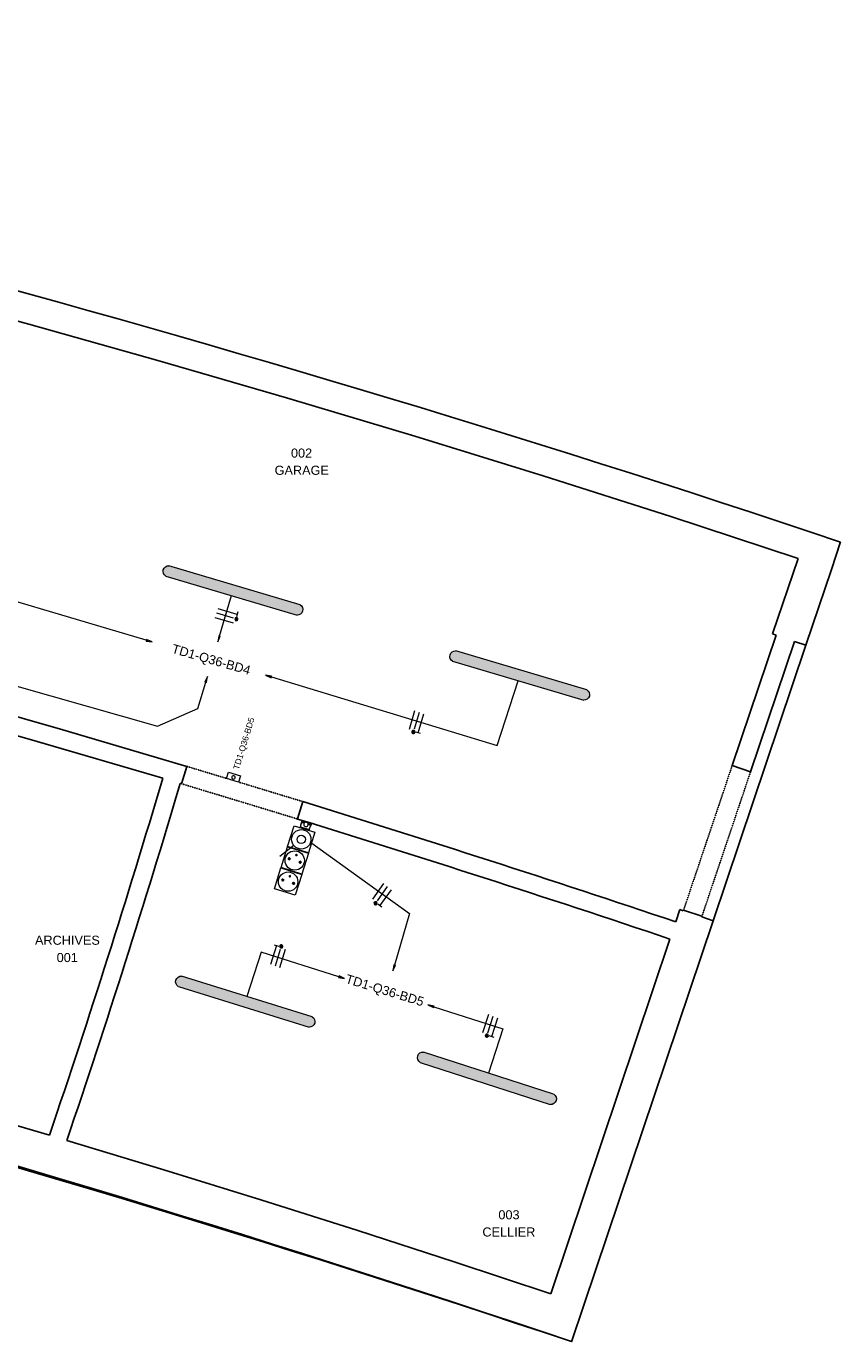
# Model space of a CAD drawing. Header units: millimetres. Extents: x -2845 to 74013, y -36085 to 13748.
# Tile 10 of 11: x 67287 to 74013, y -36085 to -25219. Entities that reach past the tile are written whole.
import ezdxf

# ---------------------------------------------------------------- set-up
doc = ezdxf.new("R2010")
doc.units = ezdxf.units.MM
doc.linetypes.add('Tiret', pattern=[2.5, 1.25, -1.25])
doc.linetypes.add('Tiret_2_', pattern=[2.5, 1.25, -1.25])
for name, color, linetype, lineweight in [('A-DETL-GENF', 7, 'Continuous', 18), ('A-DOOR', 7, 'Continuous', 25), ('A-FLOR', 7, 'Continuous', 25), ('A-WALL', 7, 'Continuous', 25), ('CABLE', 7, 'Continuous', 30), ('CABLES', 7, 'Continuous', 18), ('G-ANNO-TEXT', 7, 'Continuous', 30), ('I-WALL', 7, 'Continuous', 25), ('INSTAL ELECTRIQUE', 7, 'Continuous', 18)]:
    doc.layers.add(name, color=color, linetype=linetype, lineweight=lineweight)
doc.layers.add('A-DOOR-HDLN', color=5, linetype='Tiret', lineweight=25, true_color=0x0000ff)
doc.styles.add('@Arial Unicode MS_1', font='ARIALUNI.TTF', dxfattribs={"height": 75})
doc.styles.add('Arial_2', font='arial.ttf', dxfattribs={"height": 75})
doc.styles.add('Arial_3', font='arial.ttf', dxfattribs={"height": 50})

# ---------------------------------------------------------------- blocks, each defined once
blk = doc.blocks.new('Ouverture en rectangle - Ouverture en rectangle _100x207_-3420300-2021_015_1111_DCE_1_50_S1_CFO_ECL')
at = {"layer": 'A-DOOR-HDLN', "linetype": 'Tiret_2_'}
for p, q in [((-500, 75), (-158, 75)), ((-53, 75), (500, 75)), ((500, -75), (-500, -75))]:
    blk.add_line(p, q, dxfattribs=at)
blk = doc.blocks.new('Ouverture en rectangle - Ouverture en rectangle _126x215_-3422710-2021_015_1111_DCE_1_50_S1_CFO_ECL')
at = {"layer": 'A-DOOR-HDLN', "linetype": 'Tiret_2_'}
for p, q in [((-630, 80), (630, 80)), ((630, -80), (-630, -80))]:
    blk.add_line(p, q, dxfattribs=at)
blk = doc.blocks.new('B02_DC_STR_rvt-1-2021_015_1111_DCE_1_50_S1_CFO_ECL')
at = {"layer": 'A-FLOR'}
blk.add_line((19791, -32608), (20556, -30332), dxfattribs=at)
blk.add_arc((-23283, -161351), 132090, 71.50375, 78.25947, dxfattribs=at)
at = {"layer": 'A-WALL'}
for p, q in [((20767, -29706), (20843, -29478)), ((20492, -29614), (20281, -30239)), ((20556, -30332), (20767, -29706)), ((20281, -30239), (20310, -30249)), ((20462, -30300), (20556, -30332)), ((19516, -32515), (19482, -32616)), ((19544, -32525), (19516, -32515)), ((19791, -32608), (19696, -32576)), ((18723, -35782), (19791, -32608)), ((19434, -32759), (18449, -35689)), ((18621, -36085), (18723, -35782))]:
    blk.add_line(p, q, dxfattribs=at)
at = {"layer": 'A-WALL', "flags": 128}
for points in [[(12001, -27108), (13072, -27389), (14140, -27679), (15205, -27979), (16268, -28287), (17328, -28605), (18386, -28932), (19440, -29269), (20492, -29614)], [(14309, -34380), (13293, -34082), (12275, -33793), (11254, -33513), (10232, -33241), (9206, -32978), (8179, -32723), (7150, -32477)], [(18449, -35689), (17653, -35425), (16855, -35166), (16056, -34913), (15255, -34665), (14453, -34422)]]:
    blk.add_lwpolyline(points, dxfattribs=at)
at = {"layer": 'A-WALL'}
for centre, radius, start, end in [((-19860, -150720), 127891, 71.44191, 78.90337), ((-21592, -155075), 125602, 71.32686, 86.47696)]:
    blk.add_arc(centre, radius, start, end, dxfattribs=at)
at = {"layer": 'I-WALL'}
for p, q in [((20310, -30249), (19948, -31326)), ((20099, -31377), (20462, -30300)), ((15401, -31477), (15445, -31333)), ((19948, -31326), (20099, -31377)), ((16402, -31624), (16358, -31767)), ((19546, -32520), (19544, -32525)), ((19698, -32571), (19546, -32520)), ((19696, -32576), (19698, -32571))]:
    blk.add_line(p, q, dxfattribs=at)
at = {"layer": 'I-WALL', "flags": 128}
for points in [[(10039, -30001), (11085, -30269), (12129, -30546), (13170, -30831), (14209, -31126), (15245, -31430)], [(15445, -31333), (14419, -31031), (13391, -30737), (12360, -30453), (11327, -30177)], [(15389, -31473), (15395, -31475), (15401, -31477)]]:
    blk.add_lwpolyline(points, dxfattribs=at)
at = {"layer": 'I-WALL'}
for centre, radius, start, end in [((-59616, -9292), 78066, 341.25463, 343.52611), ((-59616, -9292), 78216, 341.25875, 343.52583), ((-20272, -150669), 124566, 71.38934, 72.8779), ((-20272, -150669), 124416, 71.38931, 72.87762)]:
    blk.add_arc(centre, radius, start, end, dxfattribs=at)
at = {"layer": 'A-DOOR', "color": 5, "lineweight": 25, "true_color": 0x0000ff}
for name, p, rotation in [('Ouverture en rectangle - Ouverture en rectangle _100x207_-3420300-2021_015_1111_DCE_1_50_S1_CFO_ECL', (15902, -31550), 343.1078780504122), ('Ouverture en rectangle - Ouverture en rectangle _126x215_-3422710-2021_015_1111_DCE_1_50_S1_CFO_ECL', (19823, -31948), 71.41007123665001)]:
    blk.add_blockref(name, p, dxfattribs=dict(at, rotation=rotation))
blk = doc.blocks.new('602_BOITE DE DERIVATION - 105X105X50 GENERIQUE-7163091-2021_015_1111_DCE_1_50_S1_CFO_ECL')
at = {"layer": 'INSTAL ELECTRIQUE'}
for p, q in [((15772, -31432), (15788, -31380)), ((15788, -31380), (15888, -31410)), ((15872, -31463), (15772, -31432)), ((15888, -31410), (15872, -31463))]:
    blk.add_line(p, q, dxfattribs=at)
for start, end in [(163.1079, 343.1079), (343.1079, 163.1079)]:
    blk.add_arc((15829, -31424), 14, start, end, dxfattribs=at)
blk = doc.blocks.new('604_REGLETTE ETANCHE 120CM - 604_REGLETTE ETANCHE 120CM-6879838-2021_015_1111_DCE_1_50_S1_CFO_ECL')
at = {"layer": 'INSTAL ELECTRIQUE', "true_color": 0xf6d57a}
blk.add_hatch(color=41, dxfattribs=at).paths.add_polyline_path([(45, -565), (41, -575), (35, -585), (26, -592), (16, -597), (6, -600), (-6, -600), (-16, -597), (-26, -592), (-35, -585), (-41, -575), (-45, -565), (-45, 565), (-41, 575), (-35, 585), (-26, 592), (-16, 597), (-6, 600), (6, 600), (16, 597), (26, 592), (35, 585), (41, 575), (45, 565), (45, -501)])
at = {"layer": 'INSTAL ELECTRIQUE'}
for p, q in [((-45, -565), (-45, 565)), ((45, 565), (45, -565))]:
    blk.add_line(p, q, dxfattribs=at)
for centre, start, end in [((0, 554), 14.25, 165.75), ((0, -554), 194.25, 345.75)]:
    blk.add_arc(centre, 46.4, start, end, dxfattribs=at)
blk = doc.blocks.new('603_3POSTES_VERTICAUX_PLEXO - 603_3POSTES_VERTICAUX_PLEXO-7091303-2021_015_1111_DCE_1_50_S1_CFO_ECL')
at = {"layer": 'A-DETL-GENF'}
for points in [[(-55, -336), (-54, -337), (-51, -340), (-47, -341), (-44, -340), (-42, -339), (-40, -336), (-40, -333), (-41, -330), (-44, -327), (-47, -326), (-50, -326), (-53, -328), (-55, -331)], [(-4, -289), (-1, -291), (0, -291), (2, -291), (5, -288), (4, -284), (2, -282), (-1, -282), (-4, -284), (-5, -285)], [(40, -336), (41, -337), (44, -340), (47, -341), (51, -340), (53, -339), (55, -336), (55, -333), (54, -330), (51, -327), (47, -326), (45, -326), (42, -328), (40, -331)], [(-55, -519), (-54, -520), (-51, -523), (-47, -524), (-44, -523), (-42, -522), (-40, -519), (-40, -516), (-41, -513), (-44, -510), (-47, -509), (-50, -509), (-53, -511), (-55, -514)], [(-4, -472), (-1, -474), (0, -474), (2, -474), (5, -471), (4, -467), (2, -465), (-1, -465), (-4, -467), (-5, -468)], [(40, -519), (41, -520), (44, -523), (47, -524), (51, -523), (53, -522), (55, -519), (55, -516), (54, -513), (51, -510), (47, -509), (45, -509), (42, -511), (40, -514)]]:
    blk.add_hatch(color=256, dxfattribs=at).paths.add_polyline_path(points)
for p, q in [((-90, -60), (90, -60)), ((-90, -240), (-90, -60)), ((90, -60), (90, -240)), ((-44, -217), (-126, -339)), ((-65, -240), (-90, -240)), ((-90, -243), (90, -243)), ((-90, -423), (-90, -243)), ((90, -240), (-55, -240)), ((90, -243), (90, -423)), ((90, -423), (-90, -423)), ((-90, -426), (90, -426)), ((-90, -606), (-90, -426)), ((90, -426), (90, -606)), ((90, -606), (-90, -606))]:
    blk.add_line(p, q, dxfattribs=at)
for centre, radius in [((0, -150), 80), ((0, -150), 35), ((0, -333), 80), ((-47, -333), 7.82), ((0, -286), 5), ((47, -333), 7.82), ((0, -516), 80), ((-47, -516), 7.82), ((0, -469), 5), ((47, -516), 7.82)]:
    blk.add_circle(centre, radius, dxfattribs=at)
for centre, radius, start, end in [((-47, -333), 7.82, 360, 180), ((0, -286), 5, 360, 180), ((0, -286), 5, 180, 360), ((47, -333), 7.82, 360, 180), ((-47, -333), 7.82, 180, 360), ((47, -333), 7.82, 180, 360), ((-47, -516), 7.82, 360, 180), ((-47, -516), 7.82, 180, 360), ((0, -469), 5, 360, 180), ((0, -469), 5, 180, 360), ((47, -516), 7.82, 360, 180), ((47, -516), 7.82, 180, 360)]:
    blk.add_arc(centre, radius, start, end, dxfattribs=at)
blk = doc.blocks.new('Legrand_Plexo_boitier_vertical_3_postes_gris_069680L - Legrand_Plexo_boitier_vertical_3_postes_gris_069680L-V6-2021_015_1111_DCE_1_50_S1_CFO_ECL')
at = {"layer": 'INSTAL ELECTRIQUE'}
for p, q in [((16391, -31795), (16381, -31832)), ((16381, -31832), (16383, -31833)), ((16389, -31835), (16383, -31833)), ((16393, -31784), (16384, -31817)), ((16389, -31835), (16395, -31837)), ((16394, -31782), (16391, -31795)), ((16392, -31794), (16391, -31795)), ((16393, -31795), (16391, -31795)), ((16396, -31783), (16392, -31794)), ((16392, -31794), (16395, -31795)), ((16393, -31795), (16400, -31797)), ((16394, -31782), (16396, -31783)), ((16401, -31797), (16395, -31795)), ((16396, -31783), (16398, -31783)), ((16399, -31783), (16396, -31783)), ((16399, -31783), (16405, -31785)), ((16407, -31800), (16400, -31797)), ((16401, -31797), (16407, -31799)), ((16406, -31784), (16405, -31785)), ((16406, -31784), (16405, -31785)), ((16406, -31784), (16405, -31785)), ((16411, -31787), (16405, -31785)), ((16407, -31784), (16406, -31784)), ((16407, -31784), (16406, -31784)), ((16407, -31784), (16406, -31784)), ((16407, -31784), (16406, -31784)), ((16413, -31786), (16406, -31784)), ((16407, -31784), (16406, -31784)), ((16409, -31799), (16407, -31799)), ((16407, -31800), (16413, -31802)), ((16408, -31800), (16413, -31802)), ((16411, -31787), (16419, -31790)), ((16411, -31806), (16411, -31806)), ((16413, -31786), (16412, -31786)), ((16413, -31786), (16412, -31786)), ((16413, -31786), (16412, -31786)), ((16413, -31786), (16412, -31786)), ((16413, -31786), (16412, -31786)), ((16413, -31788), (16413, -31786)), ((16413, -31788), (16413, -31786)), ((16413, -31788), (16413, -31786)), ((16448, -31799), (16419, -31790)), ((16419, -31790), (16448, -31799)), ((16419, -31790), (16419, -31790)), ((16442, -31799), (16424, -31794)), ((16431, -31791), (16430, -31793)), ((16431, -31791), (16430, -31793)), ((16432, -31792), (16431, -31791)), ((16432, -31792), (16431, -31791)), ((16437, -31793), (16431, -31791)), ((16432, -31792), (16431, -31791)), ((16437, -31795), (16437, -31793)), ((16437, -31793), (16437, -31793)), ((16437, -31793), (16437, -31793)), ((16437, -31795), (16437, -31793)), ((16437, -31793), (16437, -31793)), ((16446, -31812), (16451, -31814)), ((16446, -31812), (16453, -31814)), ((16446, -31817), (16446, -31817)), ((16448, -31799), (16448, -31799)), ((16448, -31799), (16456, -31801)), ((16453, -31813), (16451, -31812)), ((16453, -31813), (16459, -31815)), ((16460, -31816), (16453, -31814)), ((16455, -31799), (16455, -31801)), ((16456, -31799), (16455, -31799)), ((16456, -31799), (16455, -31799)), ((16455, -31799), (16455, -31801)), ((16456, -31799), (16455, -31799)), ((16456, -31799), (16455, -31799)), ((16455, -31799), (16455, -31801)), ((16456, -31799), (16455, -31799)), ((16463, -31801), (16455, -31799)), ((16455, -31856), (16469, -31819)), ((16462, -31803), (16456, -31801)), ((16466, -31817), (16459, -31815)), ((16460, -31816), (16466, -31818)), ((16461, -31841), (16473, -31809)), ((16462, -31803), (16463, -31801)), ((16463, -31801), (16462, -31801)), ((16463, -31801), (16462, -31801)), ((16462, -31803), (16463, -31801)), ((16463, -31801), (16462, -31801)), ((16463, -31801), (16462, -31801)), ((16462, -31803), (16463, -31801)), ((16463, -31801), (16462, -31801)), ((16462, -31803), (16469, -31805)), ((16466, -31817), (16468, -31818)), ((16469, -31819), (16466, -31818)), ((16468, -31818), (16471, -31806)), ((16469, -31819), (16468, -31818)), ((16471, -31806), (16469, -31805)), ((16469, -31819), (16474, -31807)), ((16470, -31806), (16471, -31806)), ((16471, -31806), (16474, -31807)), ((16441, -31851), (16395, -31837)), ((16441, -31851), (16447, -31853)), ((16453, -31855), (16447, -31853)), ((16453, -31855), (16455, -31856))]:
    blk.add_line(p, q, dxfattribs=at)
for centre, major_axis, start_param, end_param in [((16428, -31811), (-22.2, 6.9), 5.41084, 6.070272), ((16428, -31812), (-17.3, 5.4), 5.250875, 10.457089), ((16428, -31812), (-17.3, 5.4), 5.501654, 6.003213), ((16428, -31811), (-22.2, 6.9), 5.41084, 5.503263), ((16428, -31812), (-17.3, 5.4), 3.421565, 3.923124), ((16428, -31811), (-22.2, 6.9), 3.354506, 4.013937), ((16428, -31811), (-22.2, 6.9), 3.921515, 4.013937)]:
    blk.add_ellipse(centre, major_axis=major_axis, ratio=0.998781, start_param=start_param, end_param=end_param, dxfattribs=at)
blk = doc.blocks.new('Legrand_Plexo_composable_poussoir_NO_gris_069540L - Legrand_Plexo_composable_poussoir_NO_gris_069540L-V7-2021_015_1111_DCE_1_50_S1_CFO_ECL')
at = {"layer": 'INSTAL ELECTRIQUE'}
for p, q in [((16391, -31836), (16390, -31840)), ((16392, -31836), (16390, -31840)), ((16390, -31840), (16393, -31841)), ((16393, -31841), (16440, -31856)), ((16440, -31856), (16443, -31857)), ((16445, -31852), (16443, -31857)), ((16443, -31857), (16445, -31852))]:
    blk.add_line(p, q, dxfattribs=at)
blk = doc.blocks.new('Legrand_Plexo_composable_prise_FB_gris_069551L - Legrand_Plexo_composable_prise_FB_gris_069551L-7081481-2021_015_1111_DCE_1_50_S1_CFO_ECL')
at = {"layer": 'INSTAL ELECTRIQUE'}
for p, q in [((11625, -29097), (11616, -29138)), ((11616, -29138), (11625, -29097)), ((11625, -29097), (11616, -29138)), ((11622, -29088), (11622, -29089)), ((11626, -29094), (11625, -29096)), ((11625, -29096), (11626, -29094)), ((11626, -29094), (11625, -29096)), ((11625, -29096), (11625, -29096)), ((11626, -29093), (11626, -29094)), ((11626, -29094), (11626, -29093)), ((11626, -29093), (11626, -29094)), ((11610, -29144), (11609, -29145)), ((11615, -29141), (11616, -29139)), ((11616, -29139), (11615, -29141)), ((11616, -29139), (11615, -29141)), ((11615, -29142), (11615, -29141)), ((11615, -29141), (11615, -29142)), ((11615, -29141), (11615, -29142)), ((11616, -29139), (11616, -29139))]:
    blk.add_line(p, q, dxfattribs=at)
for points in [[(11625, -29090), (11624, -29089), (11623, -29089), (11622, -29088), (11622, -29088)], [(11625, -29097), (11625, -29097), (11625, -29097), (11625, -29097)], [(11626, -29093), (11626, -29093), (11626, -29093), (11626, -29092), (11626, -29092)], [(11626, -29092), (11626, -29092), (11626, -29093), (11626, -29093), (11626, -29093)], [(11626, -29094), (11626, -29094), (11626, -29094), (11626, -29094)], [(11615, -29142), (11615, -29141), (11615, -29141), (11615, -29141)], [(11615, -29143), (11615, -29143), (11615, -29142), (11615, -29142)], [(11615, -29143), (11615, -29143), (11615, -29142), (11615, -29142), (11615, -29142)], [(11615, -29142), (11615, -29142), (11615, -29142), (11615, -29143), (11615, -29143)], [(11616, -29138), (11616, -29138), (11616, -29138), (11616, -29138)]]:
    blk.add_open_spline(points, degree=3, dxfattribs=at)
for points, knots in [([(11626, -29093), (11626, -29093), (11626, -29092), (11626, -29092), (11626, -29092)], [0, 0, 0, 0, 0.1428571, 0.2496068, 0.2496068, 0.2496068, 0.2496068]), ([(11609, -29145), (11610, -29145), (11611, -29145), (11612, -29145), (11613, -29144)], [0, 0, 0, 0, 0.2857143, 0.4285714, 0.4285714, 0.4285714, 0.4285714])]:
    blk.add_open_spline(points, degree=3, knots=knots, dxfattribs=at)
blk = doc.blocks.new('Legrand_Plexo_composable_prise_FB_gris_069551L - Legrand_Plexo_composable_prise_FB_gris_069551L-V5-2021_015_1111_DCE_1_50_S1_CFO_ECL')
at = {"layer": 'INSTAL ELECTRIQUE'}
blk.add_open_spline([(11626, -29092), (11626, -29092), (11626, -29092), (11626, -29092)], degree=3, dxfattribs=at)
blk = doc.blocks.new('Fil - COCHE DE FIL_PE_SYMBOLE-4085576-2021_015_1111_DCE_1_50_S1_CFO_ECL')
at = {"layer": 'CABLES', "lineweight": 9}
for p, q in [((-0.42, 1.8), (0.42, 1.8)), ((0, 1.8), (0, -1.48))]:
    blk.add_line(p, q, dxfattribs=at)
blk = doc.blocks.new('Fil - Coche de fil circulaire-323115-2021_015_1111_DCE_1_50_S1_CFO_ECL')
at = {"layer": 'CABLES', "lineweight": 9}
blk.add_hatch(color=256, dxfattribs=at).paths.add_polyline_path([(0.24, 1.76), (0.26, 1.82), (0.27, 1.89), (0.26, 1.96), (0.24, 2.02), (0.19, 2.08), (0.14, 2.12), (0.07, 2.15), (0.01, 2.16), (-0.06, 2.15), (-0.13, 2.12), (-0.18, 2.08), (-0.22, 2.02), (-0.25, 1.96), (-0.26, 1.89), (-0.25, 1.82), (-0.22, 1.76), (-0.18, 1.7), (-0.13, 1.66), (-0.06, 1.64), (0.01, 1.63), (0.07, 1.64), (0.14, 1.66), (0.19, 1.7)])
blk.add_line((0, 1.37), (0, -1.51), dxfattribs=at)
for start, end in [(360, 180), (180, 360)]:
    blk.add_arc((0.01, 1.89), 0.265, start, end, dxfattribs=at)
blk = doc.blocks.new('Fil - Coche de fil long-323512-2021_015_1111_DCE_1_50_S1_CFO_ECL')
at = {"layer": 'CABLES', "lineweight": 9}
blk.add_line((0, 1.61), (0, -1.57), dxfattribs=at)
blk = doc.blocks.new('B02_ELE_rvt-1-2021_015_1111_DCE_1_50_S1_CFO_ECL')
at = {"layer": 'CABLES'}
for points in [[(15157, -30305), (15111, -30284), (15107, -30297)], [(15699, -30304), (15720, -30257), (15707, -30253)], [(15606, -30639), (15614, -30589), (15594, -30636)], [(16140, -30601), (16144, -30588), (16094, -30580)], [(17145, -33022), (17166, -32975), (17153, -32972)], [(16747, -33085), (16701, -33064), (16697, -33077)], [(17482, -33325), (17486, -33312), (17435, -33303)]]:
    blk.add_hatch(color=256, dxfattribs=at).paths.add_polyline_path(points)
for p, q in [((15111, -30284), (15107, -30297)), ((15111, -30284), (15107, -30297)), ((15107, -30297), (15157, -30305)), ((15107, -30297), (15157, -30305)), ((15157, -30305), (15111, -30284)), ((15157, -30305), (15111, -30284)), ((15707, -30253), (15699, -30304)), ((15707, -30253), (15699, -30304)), ((15699, -30304), (15720, -30257)), ((15699, -30304), (15720, -30257)), ((15720, -30257), (15707, -30253)), ((15720, -30257), (15707, -30253)), ((15614, -30589), (15594, -30636)), ((15614, -30589), (15594, -30636)), ((15594, -30636), (15606, -30639)), ((15594, -30636), (15606, -30639)), ((15606, -30639), (15614, -30589)), ((15606, -30639), (15614, -30589)), ((16144, -30588), (16094, -30580)), ((16094, -30580), (16140, -30601)), ((16144, -30588), (16094, -30580)), ((16094, -30580), (16140, -30601)), ((16140, -30601), (16144, -30588)), ((16140, -30601), (16144, -30588)), ((17153, -32972), (17145, -33022)), ((17153, -32972), (17145, -33022)), ((17145, -33022), (17166, -32975)), ((17145, -33022), (17166, -32975)), ((17166, -32975), (17153, -32972)), ((17166, -32975), (17153, -32972)), ((16701, -33064), (16697, -33077)), ((16701, -33064), (16697, -33077)), ((16697, -33077), (16747, -33085)), ((16697, -33077), (16747, -33085)), ((16747, -33085), (16701, -33064)), ((16747, -33085), (16701, -33064)), ((17486, -33312), (17435, -33303)), ((17435, -33303), (17482, -33325)), ((17486, -33312), (17435, -33303)), ((17435, -33303), (17482, -33325)), ((17482, -33325), (17486, -33312)), ((17482, -33325), (17486, -33312))]:
    blk.add_line(p, q, dxfattribs=at)
at = {"layer": 'CABLES', "flags": 128}
for points in [[(11686, -29224), (11883, -29798), (12275, -30170), (15203, -31000), (15535, -30854), (15600, -30637)], [(15109, -30290), (13287, -29750), (13445, -29219)], [(15713, -30256), (15746, -30145), (15812, -29922)], [(16142, -30594), (18008, -31159), (18180, -30625)], [(16476, -31967), (17282, -32549), (17159, -32974)], [(16700, -33070), (16057, -32866), (15940, -33233)], [(17483, -33318), (18053, -33500), (17936, -33866)]]:
    blk.add_lwpolyline(points, dxfattribs=at)
at = {"layer": 'CABLES', "lineweight": 18}
for name, p, xscale, yscale, zscale, rotation in [('Fil - Coche de fil circulaire-323115-2021_015_1111_DCE_1_50_S1_CFO_ECL', (15763, -30089), 49.99999999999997, 49.99999999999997, 49.99999999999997, 253.4483534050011), ('Fil - COCHE DE FIL_PE_SYMBOLE-4085576-2021_015_1111_DCE_1_50_S1_CFO_ECL', (15774, -30051), 49.99999999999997, 49.99999999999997, 49.99999999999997, 253.4483534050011), ('Fil - Coche de fil long-323512-2021_015_1111_DCE_1_50_S1_CFO_ECL', (15752, -30127), 49.99999999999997, 49.99999999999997, 49.99999999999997, 253.4483534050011), ('Fil - Coche de fil long-323512-2021_015_1111_DCE_1_50_S1_CFO_ECL', (17305, -30947), 49.99999999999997, 49.99999999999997, 49.99999999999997, 163.1514293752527), ('Fil - Coche de fil circulaire-323115-2021_015_1111_DCE_1_50_S1_CFO_ECL', (17343, -30958), 49.99999999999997, 49.99999999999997, 49.99999999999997, 163.1514293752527), ('Fil - COCHE DE FIL_PE_SYMBOLE-4085576-2021_015_1111_DCE_1_50_S1_CFO_ECL', (17381, -30970), 49.99999999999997, 49.99999999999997, 49.99999999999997, 163.1514293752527), ('Fil - Coche de fil long-323512-2021_015_1111_DCE_1_50_S1_CFO_ECL', (17026, -32364), 49.99999999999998, 49.99999999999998, 49.99999999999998, 144.1405732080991), ('Fil - Coche de fil circulaire-323115-2021_015_1111_DCE_1_50_S1_CFO_ECL', (17058, -32387), 49.99999999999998, 49.99999999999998, 49.99999999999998, 144.1405732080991), ('Fil - COCHE DE FIL_PE_SYMBOLE-4085576-2021_015_1111_DCE_1_50_S1_CFO_ECL', (17090, -32411), 49.99999999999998, 49.99999999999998, 49.99999999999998, 144.1405732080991), ('Fil - COCHE DE FIL_PE_SYMBOLE-4085576-2021_015_1111_DCE_1_50_S1_CFO_ECL', (16157, -32898), 49.99999999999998, 49.99999999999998, 49.99999999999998, 342.3689413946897), ('Fil - Coche de fil circulaire-323115-2021_015_1111_DCE_1_50_S1_CFO_ECL', (16195, -32910), 49.99999999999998, 49.99999999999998, 49.99999999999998, 342.3689413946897), ('Fil - Coche de fil long-323512-2021_015_1111_DCE_1_50_S1_CFO_ECL', (16233, -32922), 49.99999999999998, 49.99999999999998, 49.99999999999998, 342.3689413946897), ('Fil - Coche de fil long-323512-2021_015_1111_DCE_1_50_S1_CFO_ECL', (17914, -33455), 49.99999999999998, 49.99999999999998, 49.99999999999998, 162.3532328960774), ('Fil - Coche de fil circulaire-323115-2021_015_1111_DCE_1_50_S1_CFO_ECL', (17951, -33467), 49.99999999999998, 49.99999999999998, 49.99999999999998, 162.3532328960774), ('Fil - COCHE DE FIL_PE_SYMBOLE-4085576-2021_015_1111_DCE_1_50_S1_CFO_ECL', (17989, -33479), 49.99999999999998, 49.99999999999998, 49.99999999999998, 162.3532328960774)]:
    blk.add_blockref(name, p, dxfattribs=dict(at, xscale=xscale, yscale=yscale, zscale=zscale, rotation=rotation))
at = {"layer": 'INSTAL ELECTRIQUE', "lineweight": 18, "extrusion": (0, 0, -1)}
for p, rotation in [((-15825, -29879), 286.5445115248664), ((-18193, -30582), 286.5445115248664), ((-15927, -33276), 287.2878674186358), ((-17922, -33909), 287.9313936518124)]:
    blk.add_blockref('604_REGLETTE ETANCHE 120CM - 604_REGLETTE ETANCHE 120CM-6879838-2021_015_1111_DCE_1_50_S1_CFO_ECL', p, dxfattribs=dict(at, rotation=rotation))
at = {"layer": 'INSTAL ELECTRIQUE', "lineweight": 18}
for name in ['602_BOITE DE DERIVATION - 105X105X50 GENERIQUE-7163091-2021_015_1111_DCE_1_50_S1_CFO_ECL', 'Legrand_Plexo_boitier_vertical_3_postes_gris_069680L - Legrand_Plexo_boitier_vertical_3_postes_gris_069680L-V6-2021_015_1111_DCE_1_50_S1_CFO_ECL', 'Legrand_Plexo_composable_poussoir_NO_gris_069540L - Legrand_Plexo_composable_poussoir_NO_gris_069540L-V7-2021_015_1111_DCE_1_50_S1_CFO_ECL']:
    blk.add_blockref(name, (0, 0), dxfattribs=at)
for name, p, rotation in [('603_3POSTES_VERTICAUX_PLEXO - 603_3POSTES_VERTICAUX_PLEXO-7091303-2021_015_1111_DCE_1_50_S1_CFO_ECL', (16434, -31792), 342.6948238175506), ('Legrand_Plexo_composable_prise_FB_gris_069551L - Legrand_Plexo_composable_prise_FB_gris_069551L-7081481-2021_015_1111_DCE_1_50_S1_CFO_ECL', (46423, -22766), 265.0848240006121), ('Legrand_Plexo_composable_prise_FB_gris_069551L - Legrand_Plexo_composable_prise_FB_gris_069551L-V5-2021_015_1111_DCE_1_50_S1_CFO_ECL', (46423, -22766), 265.0848240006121)]:
    blk.add_blockref(name, p, dxfattribs=dict(at, rotation=rotation))
at = {"layer": 'CABLE', "lineweight": 9, "char_height": 75, "width": 821.73, "attachment_point": 1, "style": 'Arial_2'}
for s, insert, rotation in [('TD1-Q36-BD4', (15334, -30321), 344), ('TD1-Q36-BD5', (16770, -33048), 343)]:
    blk.add_mtext(s, dxfattribs=dict(at, insert=insert, rotation=rotation))
at = {"layer": 'G-ANNO-TEXT', "color": 9, "lineweight": 9, "true_color": 0xc0c0c0, "char_height": 75, "attachment_point": 1, "style": '@Arial Unicode MS_1'}
for s, insert, width in [('002', (16304, -28707), 216.46), ('GARAGE', (16169, -28849), 545.15), ('ARCHIVES', (14190, -32731), 649.37), ('001', (14369, -32874), 216.46), ('003', (18017, -34999), 216.46), ('CELLIER', (17885, -35141), 533.12)]:
    blk.add_mtext(s, dxfattribs=dict(at, insert=insert, width=width))
at = {"layer": 'INSTAL ELECTRIQUE', "lineweight": 9, "insert": (15826, -31350), "char_height": 50, "width": 537.13, "attachment_point": 1, "rotation": 73, "style": 'Arial_3'}
blk.add_mtext('TD1-Q36-BD5', dxfattribs=at)

msp = doc.modelspace()

# ---------------------------------------------------------------- block references
at = {"lineweight": 5}
for name in ['B02_DC_STR_rvt-1-2021_015_1111_DCE_1_50_S1_CFO_ECL', 'B02_ELE_rvt-1-2021_015_1111_DCE_1_50_S1_CFO_ECL']:
    msp.add_blockref(name, (53169, 0), dxfattribs=at)

doc.saveas('drawing.dxf')
